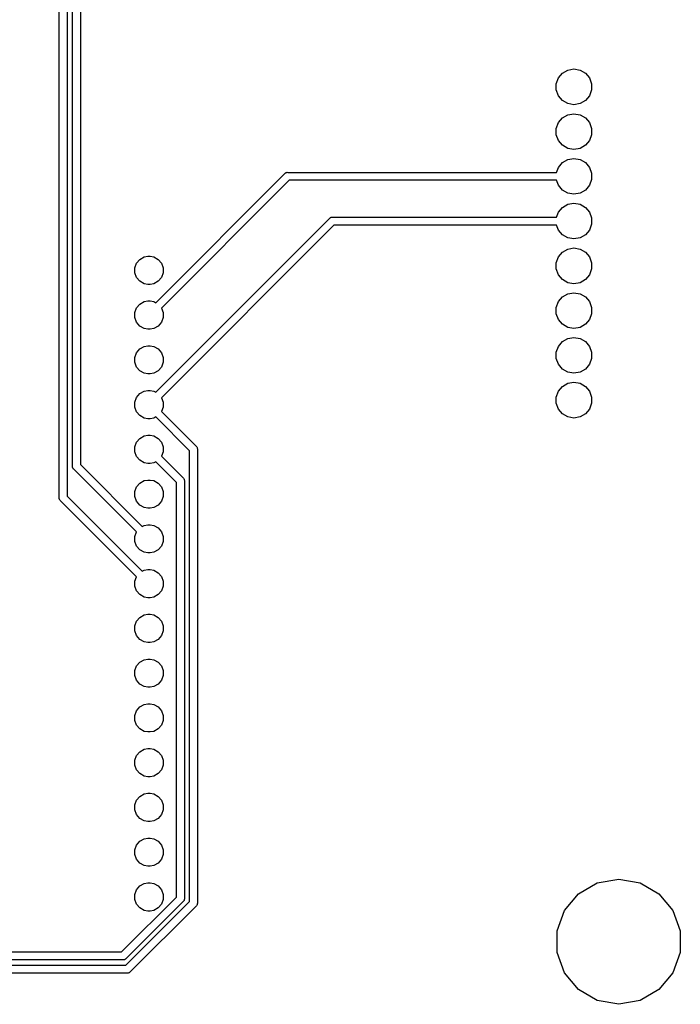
# Model space of a CAD drawing. Extents: x 82 to 157, y -127 to -14.
# Tile 2 of 3: x 120 to 157, y -127 to -71. Entities that reach past the tile are written whole.
import ezdxf

# ---------------------------------------------------------------- set-up
doc = ezdxf.new("R2010")
doc.units = 0
doc.header["$MEASUREMENT"] = 0
doc.layers.add('BLACK', color=7, linetype='CONTINUOUS')

msp = doc.modelspace()

# ---------------------------------------------------------------- linework, layer by layer
at = {"layer": 'BLACK', "linetype": 'CONTINUOUS'}
for p, q in [((121.905, -97.9902), (121.905, -32.9123)), ((122.355, -32.8289), (122.355, -97.9068)), ((122.655, -96.2002), (122.655, -32.5365)), ((123.105, -32.4531), (123.105, -96.1168)), ((150.477, -73.8981), (150.783, -73.7218)), ((150.783, -73.7218), (151.13, -73.6606)), ((151.13, -73.6606), (151.477, -73.7218)), ((151.477, -73.7218), (151.783, -73.8981)), ((150.13, -74.4997), (150.251, -74.1683)), ((150.251, -74.1683), (150.477, -73.8981)), ((151.783, -73.8981), (152.009, -74.1683)), ((152.009, -74.1683), (152.13, -74.4997)), ((150.13, -74.8523), (150.13, -74.4997)), ((150.251, -75.1837), (150.13, -74.8523)), ((152.13, -74.8523), (152.009, -75.1837)), ((152.13, -74.4997), (152.13, -74.8523)), ((150.477, -75.4539), (150.251, -75.1837)), ((152.009, -75.1837), (151.783, -75.4539)), ((150.783, -75.6302), (150.477, -75.4539)), ((151.13, -75.6914), (150.783, -75.6302)), ((151.477, -75.6302), (151.13, -75.6914)), ((151.783, -75.4539), (151.477, -75.6302)), ((150.251, -76.7083), (150.477, -76.4381)), ((150.477, -76.4381), (150.783, -76.2618)), ((150.783, -76.2618), (151.13, -76.2006)), ((151.13, -76.2006), (151.477, -76.2618)), ((151.477, -76.2618), (151.783, -76.4381)), ((151.783, -76.4381), (152.009, -76.7083)), ((150.13, -77.0397), (150.251, -76.7083)), ((150.13, -77.3923), (150.13, -77.0397)), ((152.009, -76.7083), (152.13, -77.0397)), ((152.13, -77.0397), (152.13, -77.3923)), ((150.251, -77.7237), (150.13, -77.3923)), ((152.13, -77.3923), (152.009, -77.7237)), ((150.477, -77.9939), (150.251, -77.7237)), ((150.783, -78.1702), (150.477, -77.9939)), ((151.13, -78.2314), (150.783, -78.1702)), ((151.477, -78.1702), (151.13, -78.2314)), ((151.783, -77.9939), (151.477, -78.1702)), ((152.009, -77.7237), (151.783, -77.9939)), ((150.783, -78.8018), (151.13, -78.7406)), ((151.13, -78.7406), (151.477, -78.8018)), ((150.148, -79.531), (150.251, -79.2483)), ((150.251, -79.2483), (150.477, -78.9781)), ((150.477, -78.9781), (150.783, -78.8018)), ((151.477, -78.8018), (151.783, -78.9781)), ((151.783, -78.9781), (152.009, -79.2483)), ((152.009, -79.2483), (152.13, -79.5797)), ((127.384, -86.9279), (134.708, -79.6038)), ((134.708, -79.6038), (134.727, -79.581)), ((134.727, -79.581), (134.753, -79.5661)), ((134.753, -79.5661), (134.777, -79.5489)), ((134.777, -79.5489), (134.787, -79.5463)), ((134.787, -79.5463), (134.796, -79.5413)), ((134.796, -79.5413), (134.825, -79.5361)), ((134.825, -79.5361), (134.854, -79.5284)), ((134.854, -79.5284), (134.884, -79.531)), ((134.884, -79.531), (150.148, -79.531)), ((152.13, -79.5797), (152.13, -79.9323)), ((134.967, -79.981), (127.709, -87.2391)), ((150.148, -79.981), (134.967, -79.981)), ((150.251, -80.2637), (150.148, -79.981)), ((150.477, -80.5339), (150.251, -80.2637)), ((152.009, -80.2637), (151.783, -80.5339)), ((152.13, -79.9323), (152.009, -80.2637)), ((150.783, -80.7102), (150.477, -80.5339)), ((151.13, -80.7714), (150.783, -80.7102)), ((151.477, -80.7102), (151.13, -80.7714)), ((151.783, -80.5339), (151.477, -80.7102)), ((150.251, -81.7883), (150.477, -81.5181)), ((150.477, -81.5181), (150.783, -81.3418)), ((150.783, -81.3418), (151.13, -81.2806)), ((151.13, -81.2806), (151.477, -81.3418)), ((151.477, -81.3418), (151.783, -81.5181)), ((151.783, -81.5181), (152.009, -81.7883)), ((137.248, -82.1438), (137.267, -82.121)), ((137.267, -82.121), (137.293, -82.1061)), ((137.293, -82.1061), (137.317, -82.0889)), ((137.317, -82.0889), (137.327, -82.0863)), ((137.327, -82.0863), (137.336, -82.0813)), ((137.336, -82.0813), (137.365, -82.0761)), ((137.365, -82.0761), (137.394, -82.0684)), ((137.394, -82.0684), (137.424, -82.071)), ((137.424, -82.071), (150.148, -82.071)), ((150.148, -82.071), (150.251, -81.7883)), ((152.009, -81.7883), (152.13, -82.1197)), ((152.13, -82.1197), (152.13, -82.4723)), ((127.384, -92.0079), (137.248, -82.1438)), ((137.507, -82.521), (127.709, -92.3191)), ((150.148, -82.521), (137.507, -82.521)), ((150.251, -82.8037), (150.148, -82.521)), ((152.13, -82.4723), (152.009, -82.8037)), ((150.477, -83.0739), (150.251, -82.8037)), ((150.783, -83.2502), (150.477, -83.0739)), ((151.13, -83.3114), (150.783, -83.2502)), ((151.477, -83.2502), (151.13, -83.3114)), ((151.783, -83.0739), (151.477, -83.2502)), ((152.009, -82.8037), (151.783, -83.0739)), ((126.478, -84.4677), (126.722, -84.3266)), ((126.722, -84.3266), (126.93, -84.29)), ((126.93, -84.29), (127.07, -84.29)), ((127.07, -84.29), (127.278, -84.3266)), ((127.278, -84.3266), (127.522, -84.4677)), ((150.13, -84.6597), (150.251, -84.3283)), ((150.251, -84.3283), (150.477, -84.0581)), ((150.477, -84.0581), (150.783, -83.8818)), ((150.783, -83.8818), (151.13, -83.8206)), ((151.13, -83.8206), (151.477, -83.8818)), ((151.477, -83.8818), (151.783, -84.0581)), ((151.783, -84.0581), (152.009, -84.3283)), ((152.009, -84.3283), (152.13, -84.6597)), ((126.2, -84.9489), (126.296, -84.6838)), ((126.296, -84.6838), (126.478, -84.4677)), ((127.522, -84.4677), (127.704, -84.6838)), ((127.704, -84.6838), (127.8, -84.9489)), ((150.13, -85.0123), (150.13, -84.6597)), ((152.13, -84.6597), (152.13, -85.0123)), ((126.2, -85.2311), (126.2, -84.9489)), ((126.296, -85.4962), (126.2, -85.2311)), ((127.8, -85.2311), (127.704, -85.4962)), ((127.8, -84.9489), (127.8, -85.2311)), ((150.251, -85.3437), (150.13, -85.0123)), ((150.477, -85.6139), (150.251, -85.3437)), ((152.009, -85.3437), (151.783, -85.6139)), ((152.13, -85.0123), (152.009, -85.3437)), ((126.478, -85.7123), (126.296, -85.4962)), ((126.722, -85.8534), (126.478, -85.7123)), ((126.93, -85.89), (126.722, -85.8534)), ((127.07, -85.89), (126.93, -85.89)), ((127.278, -85.8534), (127.07, -85.89)), ((127.522, -85.7123), (127.278, -85.8534)), ((127.704, -85.4962), (127.522, -85.7123)), ((150.783, -85.7902), (150.477, -85.6139)), ((151.13, -85.8514), (150.783, -85.7902)), ((151.477, -85.7902), (151.13, -85.8514)), ((151.783, -85.6139), (151.477, -85.7902)), ((150.251, -86.8683), (150.477, -86.5981)), ((150.477, -86.5981), (150.783, -86.4218)), ((150.783, -86.4218), (151.13, -86.3606)), ((151.13, -86.3606), (151.477, -86.4218)), ((151.477, -86.4218), (151.783, -86.5981)), ((151.783, -86.5981), (152.009, -86.8683)), ((126.296, -87.2238), (126.478, -87.0077)), ((126.478, -87.0077), (126.722, -86.8666)), ((126.722, -86.8666), (126.93, -86.83)), ((126.93, -86.83), (127.07, -86.83)), ((127.07, -86.83), (127.278, -86.8666)), ((127.278, -86.8666), (127.384, -86.9279)), ((150.13, -87.1997), (150.251, -86.8683)), ((152.009, -86.8683), (152.13, -87.1997)), ((126.2, -87.4889), (126.296, -87.2238)), ((126.2, -87.7711), (126.2, -87.4889)), ((127.709, -87.2391), (127.8, -87.4889)), ((127.8, -87.4889), (127.8, -87.7711)), ((150.13, -87.5523), (150.13, -87.1997)), ((150.251, -87.8837), (150.13, -87.5523)), ((152.13, -87.5523), (152.009, -87.8837)), ((152.13, -87.1997), (152.13, -87.5523)), ((126.296, -88.0362), (126.2, -87.7711)), ((126.478, -88.2523), (126.296, -88.0362)), ((126.722, -88.3934), (126.478, -88.2523)), ((127.522, -88.2523), (127.278, -88.3934)), ((127.704, -88.0362), (127.522, -88.2523)), ((127.8, -87.7711), (127.704, -88.0362)), ((150.477, -88.1539), (150.251, -87.8837)), ((150.783, -88.3302), (150.477, -88.1539)), ((151.783, -88.1539), (151.477, -88.3302)), ((152.009, -87.8837), (151.783, -88.1539)), ((126.93, -88.43), (126.722, -88.3934)), ((127.07, -88.43), (126.93, -88.43)), ((127.278, -88.3934), (127.07, -88.43)), ((151.13, -88.3914), (150.783, -88.3302)), ((151.477, -88.3302), (151.13, -88.3914)), ((126.722, -89.4066), (126.93, -89.37)), ((126.93, -89.37), (127.07, -89.37)), ((127.07, -89.37), (127.278, -89.4066)), ((150.251, -89.4083), (150.477, -89.1381)), ((150.477, -89.1381), (150.783, -88.9618)), ((150.783, -88.9618), (151.13, -88.9006)), ((151.13, -88.9006), (151.477, -88.9618)), ((151.477, -88.9618), (151.783, -89.1381)), ((151.783, -89.1381), (152.009, -89.4083)), ((126.2, -90.0289), (126.296, -89.7638)), ((126.296, -89.7638), (126.478, -89.5477)), ((126.478, -89.5477), (126.722, -89.4066)), ((127.278, -89.4066), (127.522, -89.5477)), ((127.522, -89.5477), (127.704, -89.7638)), ((127.704, -89.7638), (127.8, -90.0289)), ((150.13, -89.7397), (150.251, -89.4083)), ((150.13, -90.0923), (150.13, -89.7397)), ((152.009, -89.4083), (152.13, -89.7397)), ((152.13, -89.7397), (152.13, -90.0923)), ((126.2, -90.3111), (126.2, -90.0289)), ((126.296, -90.5762), (126.2, -90.3111)), ((127.8, -90.3111), (127.704, -90.5762)), ((127.8, -90.0289), (127.8, -90.3111)), ((150.251, -90.4237), (150.13, -90.0923)), ((150.477, -90.6939), (150.251, -90.4237)), ((152.009, -90.4237), (151.783, -90.6939)), ((152.13, -90.0923), (152.009, -90.4237)), ((126.478, -90.7923), (126.296, -90.5762)), ((126.722, -90.9334), (126.478, -90.7923)), ((126.93, -90.97), (126.722, -90.9334)), ((127.07, -90.97), (126.93, -90.97)), ((127.278, -90.9334), (127.07, -90.97)), ((127.522, -90.7923), (127.278, -90.9334)), ((127.704, -90.5762), (127.522, -90.7923)), ((150.783, -90.8702), (150.477, -90.6939)), ((151.13, -90.9314), (150.783, -90.8702)), ((151.477, -90.8702), (151.13, -90.9314)), ((151.783, -90.6939), (151.477, -90.8702)), ((150.477, -91.6781), (150.783, -91.5018)), ((150.783, -91.5018), (151.13, -91.4406)), ((151.13, -91.4406), (151.477, -91.5018)), ((151.477, -91.5018), (151.783, -91.6781)), ((126.296, -92.3038), (126.478, -92.0877)), ((126.478, -92.0877), (126.722, -91.9466)), ((126.722, -91.9466), (126.93, -91.91)), ((126.93, -91.91), (127.07, -91.91)), ((127.07, -91.91), (127.278, -91.9466)), ((127.278, -91.9466), (127.384, -92.0079)), ((150.13, -92.2797), (150.251, -91.9483)), ((150.251, -91.9483), (150.477, -91.6781)), ((151.783, -91.6781), (152.009, -91.9483)), ((152.009, -91.9483), (152.13, -92.2797)), ((126.2, -92.5689), (126.296, -92.3038)), ((126.2, -92.8511), (126.2, -92.5689)), ((127.709, -92.3191), (127.8, -92.5689)), ((127.8, -92.5689), (127.8, -92.8511)), ((150.13, -92.6323), (150.13, -92.2797)), ((150.251, -92.9637), (150.13, -92.6323)), ((152.13, -92.6323), (152.009, -92.9637)), ((152.13, -92.2797), (152.13, -92.6323)), ((126.296, -93.1162), (126.2, -92.8511)), ((126.478, -93.3323), (126.296, -93.1162)), ((127.8, -92.8511), (127.709, -93.1009)), ((127.709, -93.1009), (129.679, -95.0709)), ((150.477, -93.2339), (150.251, -92.9637)), ((150.783, -93.4102), (150.477, -93.2339)), ((151.783, -93.2339), (151.477, -93.4102)), ((152.009, -92.9637), (151.783, -93.2339)), ((126.722, -93.4734), (126.478, -93.3323)), ((126.93, -93.51), (126.722, -93.4734)), ((127.07, -93.51), (126.93, -93.51)), ((127.278, -93.4734), (127.07, -93.51)), ((127.384, -93.4121), (127.278, -93.4734)), ((129.302, -95.3302), (127.384, -93.4121)), ((151.13, -93.4714), (150.783, -93.4102)), ((151.477, -93.4102), (151.13, -93.4714)), ((126.2, -95.1089), (126.296, -94.8438)), ((126.296, -94.8438), (126.478, -94.6277)), ((126.478, -94.6277), (126.722, -94.4866)), ((126.722, -94.4866), (126.93, -94.45)), ((126.93, -94.45), (127.07, -94.45)), ((127.07, -94.45), (127.278, -94.4866)), ((127.278, -94.4866), (127.522, -94.6277)), ((127.522, -94.6277), (127.704, -94.8438)), ((127.704, -94.8438), (127.8, -95.1089)), ((126.2, -95.3911), (126.2, -95.1089)), ((126.296, -95.6562), (126.2, -95.3911)), ((127.8, -95.3911), (127.709, -95.6409)), ((127.8, -95.1089), (127.8, -95.3911)), ((129.302, -120.907), (129.302, -95.3302)), ((129.679, -95.0709), (129.702, -95.0901)), ((129.702, -95.0901), (129.717, -95.116)), ((129.717, -95.116), (129.734, -95.1404)), ((129.734, -95.1404), (129.737, -95.1501)), ((129.737, -95.1501), (129.742, -95.1588)), ((129.742, -95.1588), (129.747, -95.1882)), ((129.747, -95.1882), (129.755, -95.2171)), ((129.755, -95.2171), (129.752, -95.2468)), ((129.752, -95.2468), (129.752, -120.99)), ((126.478, -95.8723), (126.296, -95.6562)), ((126.722, -96.0134), (126.478, -95.8723)), ((126.93, -96.05), (126.722, -96.0134)), ((127.07, -96.05), (126.93, -96.05)), ((127.278, -96.0134), (127.07, -96.05)), ((127.384, -95.9521), (127.278, -96.0134)), ((128.562, -97.1302), (127.384, -95.9521)), ((127.709, -95.6409), (128.939, -96.871)), ((122.652, -96.2299), (122.655, -96.2002)), ((122.66, -96.2587), (122.652, -96.2299)), ((122.665, -96.2881), (122.66, -96.2587)), ((122.67, -96.2968), (122.665, -96.2881)), ((122.673, -96.3066), (122.67, -96.2968)), ((122.69, -96.331), (122.673, -96.3066)), ((122.705, -96.3569), (122.69, -96.331)), ((122.728, -96.376), (122.705, -96.3569)), ((126.291, -99.9391), (122.728, -96.376)), ((123.105, -96.1168), (126.616, -99.6279)), ((126.296, -97.3838), (126.478, -97.1677)), ((126.478, -97.1677), (126.722, -97.0266)), ((126.722, -97.0266), (126.93, -96.99)), ((126.93, -96.99), (127.07, -96.99)), ((127.07, -96.99), (127.278, -97.0266)), ((127.278, -97.0266), (127.522, -97.1677)), ((127.522, -97.1677), (127.704, -97.3838)), ((128.562, -120.657), (128.562, -97.1302)), ((128.939, -96.871), (128.962, -96.8901)), ((128.962, -96.8901), (128.977, -96.916)), ((128.977, -96.916), (128.994, -96.9404)), ((128.994, -96.9404), (128.997, -96.9502)), ((128.997, -96.9502), (129.002, -96.9589)), ((129.002, -96.9589), (129.007, -96.9883)), ((129.007, -96.9883), (129.015, -97.0171)), ((129.015, -97.0171), (129.012, -97.0468)), ((129.012, -97.0468), (129.012, -120.74)), ((126.2, -97.6489), (126.296, -97.3838)), ((126.2, -97.9311), (126.2, -97.6489)), ((127.704, -97.3838), (127.8, -97.6489)), ((127.8, -97.6489), (127.8, -97.9311)), ((121.902, -98.0199), (121.905, -97.9902)), ((121.91, -98.0487), (121.902, -98.0199)), ((121.915, -98.0781), (121.91, -98.0487)), ((121.92, -98.0868), (121.915, -98.0781)), ((121.923, -98.0966), (121.92, -98.0868)), ((121.94, -98.121), (121.923, -98.0966)), ((121.955, -98.1469), (121.94, -98.121)), ((121.978, -98.166), (121.955, -98.1469)), ((126.291, -102.479), (121.978, -98.166)), ((122.355, -97.9068), (126.616, -102.168)), ((126.296, -98.1962), (126.2, -97.9311)), ((126.478, -98.4123), (126.296, -98.1962)), ((127.704, -98.1962), (127.522, -98.4123)), ((127.8, -97.9311), (127.704, -98.1962)), ((126.722, -98.5534), (126.478, -98.4123)), ((126.93, -98.59), (126.722, -98.5534)), ((127.07, -98.59), (126.93, -98.59)), ((127.278, -98.5534), (127.07, -98.59)), ((127.522, -98.4123), (127.278, -98.5534)), ((126.2, -100.189), (126.291, -99.9391)), ((126.616, -99.6279), (126.722, -99.5666)), ((126.722, -99.5666), (126.93, -99.53)), ((126.93, -99.53), (127.07, -99.53)), ((127.07, -99.53), (127.278, -99.5666)), ((127.278, -99.5666), (127.522, -99.7077)), ((127.522, -99.7077), (127.704, -99.9238)), ((127.704, -99.9238), (127.8, -100.189)), ((126.2, -100.471), (126.2, -100.189)), ((126.296, -100.736), (126.2, -100.471)), ((127.8, -100.471), (127.704, -100.736)), ((127.8, -100.189), (127.8, -100.471)), ((126.478, -100.952), (126.296, -100.736)), ((126.722, -101.093), (126.478, -100.952)), ((126.93, -101.13), (126.722, -101.093)), ((127.07, -101.13), (126.93, -101.13)), ((127.278, -101.093), (127.07, -101.13)), ((127.522, -100.952), (127.278, -101.093)), ((127.704, -100.736), (127.522, -100.952)), ((126.616, -102.168), (126.722, -102.107)), ((126.722, -102.107), (126.93, -102.07)), ((126.93, -102.07), (127.07, -102.07)), ((127.07, -102.07), (127.278, -102.107)), ((127.278, -102.107), (127.522, -102.248)), ((127.522, -102.248), (127.704, -102.464)), ((126.2, -102.729), (126.291, -102.479)), ((126.2, -103.011), (126.2, -102.729)), ((127.704, -102.464), (127.8, -102.729)), ((127.8, -102.729), (127.8, -103.011)), ((126.296, -103.276), (126.2, -103.011)), ((126.478, -103.492), (126.296, -103.276)), ((127.704, -103.276), (127.522, -103.492)), ((127.8, -103.011), (127.704, -103.276)), ((126.722, -103.633), (126.478, -103.492)), ((126.93, -103.67), (126.722, -103.633)), ((127.07, -103.67), (126.93, -103.67)), ((127.278, -103.633), (127.07, -103.67)), ((127.522, -103.492), (127.278, -103.633)), ((126.2, -105.269), (126.296, -105.004)), ((126.296, -105.004), (126.478, -104.788)), ((126.478, -104.788), (126.722, -104.647)), ((126.722, -104.647), (126.93, -104.61)), ((126.93, -104.61), (127.07, -104.61)), ((127.07, -104.61), (127.278, -104.647)), ((127.278, -104.647), (127.522, -104.788)), ((127.522, -104.788), (127.704, -105.004)), ((127.704, -105.004), (127.8, -105.269)), ((126.2, -105.551), (126.2, -105.269)), ((126.296, -105.816), (126.2, -105.551)), ((127.8, -105.551), (127.704, -105.816)), ((127.8, -105.269), (127.8, -105.551)), ((126.478, -106.032), (126.296, -105.816)), ((126.722, -106.173), (126.478, -106.032)), ((127.522, -106.032), (127.278, -106.173)), ((127.704, -105.816), (127.522, -106.032)), ((126.93, -106.21), (126.722, -106.173)), ((127.07, -106.21), (126.93, -106.21)), ((127.278, -106.173), (127.07, -106.21)), ((126.478, -107.328), (126.722, -107.187)), ((126.722, -107.187), (126.93, -107.15)), ((126.93, -107.15), (127.07, -107.15)), ((127.07, -107.15), (127.278, -107.187)), ((127.278, -107.187), (127.522, -107.328)), ((126.2, -107.809), (126.296, -107.544)), ((126.2, -108.091), (126.2, -107.809)), ((126.296, -107.544), (126.478, -107.328)), ((127.522, -107.328), (127.704, -107.544)), ((127.704, -107.544), (127.8, -107.809)), ((127.8, -107.809), (127.8, -108.091)), ((126.296, -108.356), (126.2, -108.091)), ((126.478, -108.572), (126.296, -108.356)), ((127.704, -108.356), (127.522, -108.572)), ((127.8, -108.091), (127.704, -108.356)), ((126.722, -108.713), (126.478, -108.572)), ((126.93, -108.75), (126.722, -108.713)), ((127.07, -108.75), (126.93, -108.75)), ((127.278, -108.713), (127.07, -108.75)), ((127.522, -108.572), (127.278, -108.713)), ((126.296, -110.084), (126.478, -109.868)), ((126.478, -109.868), (126.722, -109.727)), ((126.722, -109.727), (126.93, -109.69)), ((126.93, -109.69), (127.07, -109.69)), ((127.07, -109.69), (127.278, -109.727)), ((127.278, -109.727), (127.522, -109.868)), ((127.522, -109.868), (127.704, -110.084)), ((126.2, -110.349), (126.296, -110.084)), ((126.2, -110.631), (126.2, -110.349)), ((126.296, -110.896), (126.2, -110.631)), ((127.704, -110.084), (127.8, -110.349)), ((127.8, -110.631), (127.704, -110.896)), ((127.8, -110.349), (127.8, -110.631)), ((126.478, -111.112), (126.296, -110.896)), ((126.722, -111.253), (126.478, -111.112)), ((127.522, -111.112), (127.278, -111.253)), ((127.704, -110.896), (127.522, -111.112)), ((126.93, -111.29), (126.722, -111.253)), ((127.07, -111.29), (126.93, -111.29)), ((127.278, -111.253), (127.07, -111.29)), ((126.478, -112.408), (126.722, -112.267)), ((126.722, -112.267), (126.93, -112.23)), ((126.93, -112.23), (127.07, -112.23)), ((127.07, -112.23), (127.278, -112.267)), ((127.278, -112.267), (127.522, -112.408)), ((126.2, -112.889), (126.296, -112.624)), ((126.296, -112.624), (126.478, -112.408)), ((127.522, -112.408), (127.704, -112.624)), ((127.704, -112.624), (127.8, -112.889)), ((126.2, -113.171), (126.2, -112.889)), ((126.296, -113.436), (126.2, -113.171)), ((127.8, -113.171), (127.704, -113.436)), ((127.8, -112.889), (127.8, -113.171)), ((126.478, -113.652), (126.296, -113.436)), ((126.722, -113.793), (126.478, -113.652)), ((126.93, -113.83), (126.722, -113.793)), ((127.07, -113.83), (126.93, -113.83)), ((127.278, -113.793), (127.07, -113.83)), ((127.522, -113.652), (127.278, -113.793)), ((127.704, -113.436), (127.522, -113.652)), ((126.296, -115.164), (126.478, -114.948)), ((126.478, -114.948), (126.722, -114.807)), ((126.722, -114.807), (126.93, -114.77)), ((126.93, -114.77), (127.07, -114.77)), ((127.07, -114.77), (127.278, -114.807)), ((127.278, -114.807), (127.522, -114.948)), ((127.522, -114.948), (127.704, -115.164)), ((126.2, -115.429), (126.296, -115.164)), ((126.2, -115.711), (126.2, -115.429)), ((127.704, -115.164), (127.8, -115.429)), ((127.8, -115.429), (127.8, -115.711)), ((126.296, -115.976), (126.2, -115.711)), ((126.478, -116.192), (126.296, -115.976)), ((126.722, -116.333), (126.478, -116.192)), ((127.522, -116.192), (127.278, -116.333)), ((127.704, -115.976), (127.522, -116.192)), ((127.8, -115.711), (127.704, -115.976)), ((126.93, -116.37), (126.722, -116.333)), ((127.07, -116.37), (126.93, -116.37)), ((127.278, -116.333), (127.07, -116.37)), ((126.722, -117.347), (126.93, -117.31)), ((126.93, -117.31), (127.07, -117.31)), ((127.07, -117.31), (127.278, -117.347)), ((126.2, -117.969), (126.296, -117.704)), ((126.296, -117.704), (126.478, -117.488)), ((126.478, -117.488), (126.722, -117.347)), ((127.278, -117.347), (127.522, -117.488)), ((127.522, -117.488), (127.704, -117.704)), ((127.704, -117.704), (127.8, -117.969)), ((126.2, -118.251), (126.2, -117.969)), ((126.296, -118.516), (126.2, -118.251)), ((127.8, -118.251), (127.704, -118.516)), ((127.8, -117.969), (127.8, -118.251)), ((126.478, -118.732), (126.296, -118.516)), ((126.722, -118.873), (126.478, -118.732)), ((126.93, -118.91), (126.722, -118.873)), ((127.07, -118.91), (126.93, -118.91)), ((127.278, -118.873), (127.07, -118.91)), ((127.522, -118.732), (127.278, -118.873)), ((127.704, -118.516), (127.522, -118.732)), ((126.296, -120.244), (126.478, -120.028)), ((126.478, -120.028), (126.722, -119.887)), ((126.722, -119.887), (126.93, -119.85)), ((126.93, -119.85), (127.07, -119.85)), ((127.07, -119.85), (127.278, -119.887)), ((127.278, -119.887), (127.522, -120.028)), ((127.522, -120.028), (127.704, -120.244)), ((151.386, -120.467), (152.454, -119.85)), ((152.454, -119.85), (153.67, -119.636)), ((153.67, -119.636), (154.886, -119.85)), ((154.886, -119.85), (155.954, -120.467)), ((125.444, -123.775), (128.562, -120.657)), ((126.2, -120.509), (126.296, -120.244)), ((126.2, -120.791), (126.2, -120.509)), ((127.704, -120.244), (127.8, -120.509)), ((127.8, -120.509), (127.8, -120.791)), ((150.592, -121.413), (151.386, -120.467)), ((155.954, -120.467), (156.748, -121.413)), ((125.684, -124.525), (129.302, -120.907)), ((128.939, -120.916), (125.703, -124.152)), ((129.679, -121.166), (125.943, -124.902)), ((126.296, -121.056), (126.2, -120.791)), ((126.478, -121.272), (126.296, -121.056)), ((127.704, -121.056), (127.522, -121.272)), ((127.8, -120.791), (127.704, -121.056)), ((128.962, -120.897), (128.939, -120.916)), ((128.977, -120.871), (128.962, -120.897)), ((128.994, -120.847), (128.977, -120.871)), ((128.997, -120.837), (128.994, -120.847)), ((129.002, -120.828), (128.997, -120.837)), ((129.007, -120.799), (129.002, -120.828)), ((129.015, -120.77), (129.007, -120.799)), ((129.012, -120.74), (129.015, -120.77)), ((129.702, -121.147), (129.679, -121.166)), ((129.717, -121.121), (129.702, -121.147)), ((129.734, -121.097), (129.717, -121.121)), ((129.737, -121.087), (129.734, -121.097)), ((129.742, -121.078), (129.737, -121.087)), ((129.747, -121.049), (129.742, -121.078)), ((129.755, -121.02), (129.747, -121.049)), ((129.752, -120.99), (129.755, -121.02)), ((126.722, -121.413), (126.478, -121.272)), ((126.93, -121.45), (126.722, -121.413)), ((127.07, -121.45), (126.93, -121.45)), ((127.278, -121.413), (127.07, -121.45)), ((127.522, -121.272), (127.278, -121.413)), ((150.17, -122.573), (150.592, -121.413)), ((156.748, -121.413), (157.17, -122.573)), ((150.17, -123.807), (150.17, -122.573)), ((157.17, -122.573), (157.17, -123.807)), ((103.973, -123.775), (125.444, -123.775)), ((150.592, -124.967), (150.17, -123.807)), ((157.17, -123.807), (156.748, -124.967)), ((103.473, -124.525), (125.684, -124.525)), ((125.527, -124.225), (103.89, -124.225)), ((125.557, -124.228), (125.527, -124.225)), ((125.586, -124.22), (125.557, -124.228)), ((125.615, -124.215), (125.586, -124.22)), ((125.624, -124.21), (125.615, -124.215)), ((125.634, -124.207), (125.624, -124.21)), ((125.658, -124.19), (125.634, -124.207)), ((125.684, -124.175), (125.658, -124.19)), ((125.703, -124.152), (125.684, -124.175)), ((125.767, -124.975), (103.39, -124.975)), ((125.797, -124.978), (125.767, -124.975)), ((125.826, -124.97), (125.797, -124.978)), ((125.855, -124.965), (125.826, -124.97)), ((125.864, -124.96), (125.855, -124.965)), ((125.874, -124.957), (125.864, -124.96)), ((125.898, -124.94), (125.874, -124.957)), ((125.924, -124.925), (125.898, -124.94)), ((125.943, -124.902), (125.924, -124.925)), ((151.386, -125.913), (150.592, -124.967)), ((156.748, -124.967), (155.954, -125.913)), ((152.454, -126.53), (151.386, -125.913)), ((155.954, -125.913), (154.886, -126.53)), ((153.67, -126.744), (152.454, -126.53)), ((154.886, -126.53), (153.67, -126.744))]:
    msp.add_line(p, q, dxfattribs=at)

doc.saveas('drawing.dxf')
